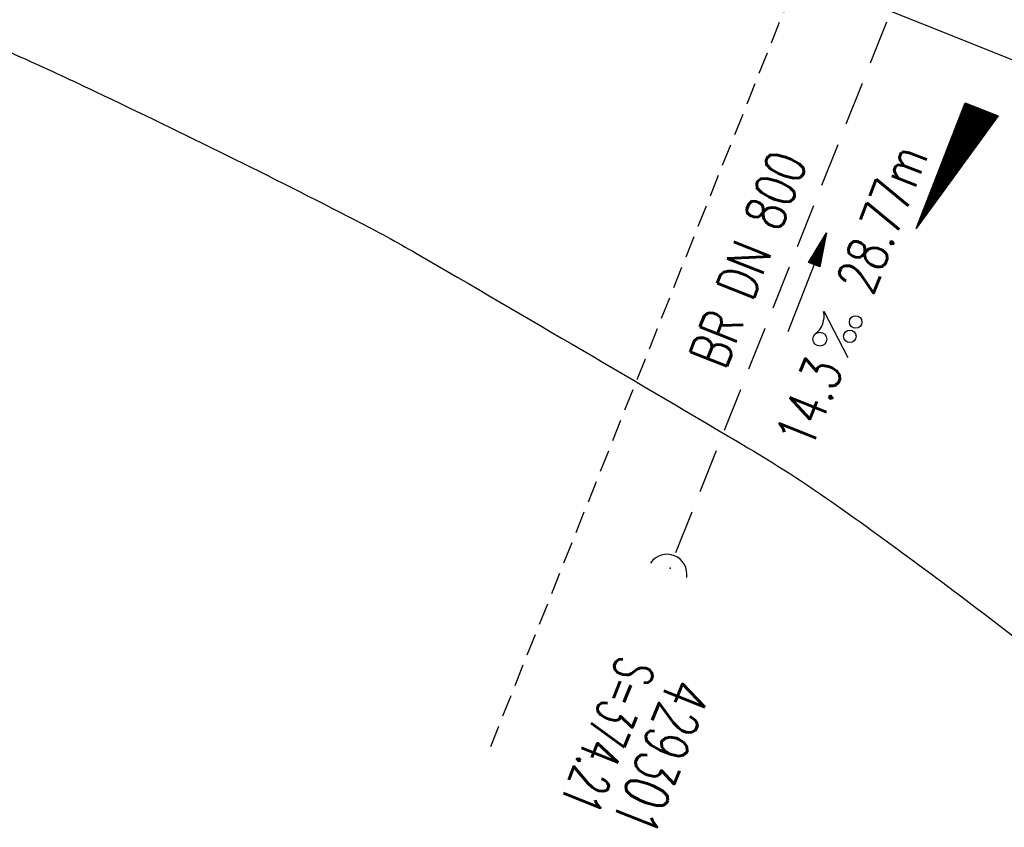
# Model space of a CAD drawing. Extents: x 450316 to 454644, y 428795 to 436505.
# Tile 10 of 256: x 453553 to 453598, y 429341 to 429378. Entities that reach past the tile are written whole.
import ezdxf
from ezdxf.enums import TextEntityAlignment as Align

# ---------------------------------------------------------------- set-up
doc = ezdxf.new("R2010")
doc.units = 0
doc.header["$LTSCALE"] = 2
doc.header["$MEASUREMENT"] = 0
for name, pattern in [('ACHSE', [5.5, 4, -0.5, 0.5, -0.5]), ('AUSGEZOGEN', [0]), ('GESTRICH-X2', [1.5, 1, -0.5]), ('GESTRICHELT', [0.75, 0.5, -0.25])]:
    doc.linetypes.add(name, pattern=pattern)
doc.layers.get('0').update_dxf_attribs({"linetype": 'CONTINUOUS'})
for name, color, linetype in [('ACHSETOP', 1, 'ACHSE'), ('FBR', 8, 'CONTINUOUS'), ('GEF', 1, 'AUSGEZOGEN'), ('HEKTOM', 1, 'GESTRICHELT'), ('KANAL', 7, 'GESTRICH-X2'), ('PFEIL', 7, 'CONTINUOUS'), ('SCHACHTNR', 6, 'CONTINUOUS'), ('SCHSYMBOL', 7, 'CONTINUOUS'), ('TEXTO', 4, 'CONTINUOUS'), ('TEXTU', 4, 'CONTINUOUS')]:
    doc.layers.add(name, color=color, linetype=linetype)
doc.styles.add('ROMANS', font='romans.shx', dxfattribs={"width": 0.8})

# ---------------------------------------------------------------- blocks, each defined once
blk = doc.blocks.new('42')
at = {"color": 0}
blk.add_arc((-0.025, -0.311), 0.91, 12.5363, 167.4637, dxfattribs=at)
blk.add_point((0, 0), dxfattribs=at)
blk = doc.blocks.new('PROM')
blk.add_line((1.566, 1.817), (0.019, 0.015))
for centre, radius in [((0.317, 1.51), 0.317), ((0.943, 0.291), 0.283), ((1.645, 0.287), 0.283)]:
    blk.add_circle(centre, radius)
blk.add_arc((0.992, 2.682), 1.033, 239.1414, 303.3549)
blk = doc.blocks.new('PFEIL2')
at = {"color": 0}
for p, q in [((0.88, 0.002), (-2.401, -0.012)), ((0.881, -0.271), (0.879, 0.276)), ((0.879, 0.276), (2.429, 0.009)), ((0.911, 0.27), (0.879, 0.265)), ((0.965, 0.261), (0.879, 0.246)), ((1.019, 0.252), (0.879, 0.228)), ((1.073, 0.242), (0.879, 0.209)), ((1.127, 0.233), (0.879, 0.191)), ((1.181, 0.224), (0.879, 0.172)), ((1.235, 0.214), (0.879, 0.154)), ((1.289, 0.205), (0.879, 0.135)), ((1.343, 0.196), (0.879, 0.117)), ((1.397, 0.187), (0.879, 0.098)), ((1.451, 0.177), (0.879, 0.08)), ((1.505, 0.168), (0.879, 0.061)), ((1.559, 0.159), (0.88, 0.043)), ((1.613, 0.149), (0.88, 0.024)), ((1.668, 0.14), (0.88, 0.006)), ((1.722, 0.131), (0.88, -0.013)), ((1.776, 0.121), (0.88, -0.031)), ((1.83, 0.112), (0.88, -0.05)), ((1.884, 0.103), (0.88, -0.068)), ((1.938, 0.094), (0.88, -0.087)), ((1.992, 0.084), (0.88, -0.105)), ((2.046, 0.075), (0.88, -0.124)), ((2.1, 0.066), (0.88, -0.142)), ((2.154, 0.056), (0.88, -0.161)), ((2.208, 0.047), (0.88, -0.179)), ((2.262, 0.038), (0.881, -0.198)), ((2.316, 0.029), (0.881, -0.216)), ((2.37, 0.019), (0.881, -0.235)), ((2.424, 0.01), (0.881, -0.253)), ((2.429, 0.009), (0.881, -0.271))]:
    blk.add_line(p, q, dxfattribs=at)
blk = doc.blocks.new('*X33')
at = {"color": 0}
for p, q in [((725.827, 193.844), (727.436, 195.453)), ((725.827, 193.853), (727.427, 195.453)), ((725.827, 193.861), (727.418, 195.453)), ((725.827, 193.87), (727.409, 195.453)), ((725.827, 193.879), (727.401, 195.453)), ((725.827, 193.888), (727.392, 195.453)), ((725.827, 193.897), (727.383, 195.453)), ((725.827, 193.906), (727.374, 195.453)), ((725.827, 193.914), (727.365, 195.453)), ((725.827, 193.923), (727.356, 195.453)), ((725.827, 193.932), (727.347, 195.453)), ((725.827, 193.941), (727.339, 195.453)), ((725.827, 193.95), (727.33, 195.453)), ((725.827, 193.959), (727.321, 195.453)), ((725.827, 193.967), (727.312, 195.453)), ((725.827, 193.976), (727.303, 195.453)), ((725.827, 193.985), (727.294, 195.453)), ((725.827, 193.994), (727.286, 195.453)), ((725.827, 194.003), (727.277, 195.453)), ((725.827, 194.012), (727.268, 195.453)), ((725.827, 194.02), (727.259, 195.453)), ((725.827, 194.029), (727.25, 195.453)), ((725.827, 194.038), (727.241, 195.453)), ((725.827, 194.047), (727.233, 195.453)), ((725.827, 194.056), (727.224, 195.453)), ((725.827, 194.065), (727.215, 195.453)), ((725.827, 194.073), (727.206, 195.453)), ((725.827, 194.082), (727.197, 195.453)), ((725.827, 194.091), (727.188, 195.453)), ((725.827, 194.1), (727.18, 195.453)), ((725.827, 194.109), (727.171, 195.453)), ((725.827, 194.118), (727.162, 195.453)), ((725.827, 194.127), (727.153, 195.453)), ((725.827, 194.135), (727.144, 195.453)), ((725.827, 194.144), (727.135, 195.453)), ((725.827, 194.153), (727.127, 195.453)), ((725.827, 194.162), (727.118, 195.453)), ((725.827, 194.171), (727.109, 195.453)), ((725.827, 194.18), (727.1, 195.453)), ((725.827, 194.188), (727.091, 195.453)), ((725.827, 194.197), (727.082, 195.453)), ((725.827, 194.206), (727.073, 195.453)), ((725.827, 194.215), (727.065, 195.453)), ((725.827, 194.224), (727.056, 195.453)), ((725.827, 194.233), (727.047, 195.453)), ((725.827, 194.241), (727.038, 195.453)), ((725.827, 194.25), (727.029, 195.453)), ((725.827, 194.259), (727.02, 195.453)), ((725.827, 194.268), (727.012, 195.453)), ((725.827, 194.277), (727.003, 195.453)), ((725.827, 194.286), (726.994, 195.453)), ((725.827, 194.294), (726.985, 195.453)), ((725.827, 194.303), (726.976, 195.453)), ((725.827, 194.312), (726.967, 195.453)), ((725.827, 194.321), (726.959, 195.453)), ((725.827, 194.33), (726.95, 195.453)), ((725.827, 194.339), (726.941, 195.453)), ((725.827, 194.348), (726.932, 195.453)), ((725.827, 194.356), (726.923, 195.453)), ((725.827, 194.365), (726.914, 195.453)), ((725.827, 194.374), (726.906, 195.453)), ((725.827, 194.383), (726.897, 195.453)), ((725.827, 194.392), (726.888, 195.453)), ((725.827, 194.401), (726.879, 195.453)), ((725.827, 194.409), (726.87, 195.453)), ((725.827, 194.418), (726.861, 195.453)), ((725.827, 194.427), (726.853, 195.453)), ((725.827, 194.436), (726.844, 195.453)), ((725.827, 194.445), (726.835, 195.453)), ((725.827, 194.454), (726.826, 195.453)), ((725.827, 194.462), (726.817, 195.453)), ((725.827, 194.471), (726.808, 195.453)), ((725.827, 194.48), (726.799, 195.453)), ((725.827, 194.489), (726.791, 195.453)), ((725.827, 194.498), (726.782, 195.453)), ((725.827, 194.507), (726.773, 195.453)), ((725.827, 194.515), (726.764, 195.453)), ((725.827, 194.524), (726.755, 195.453)), ((725.827, 194.533), (726.746, 195.453)), ((725.827, 194.542), (726.738, 195.453)), ((725.827, 194.551), (726.729, 195.453)), ((725.827, 194.56), (726.72, 195.453)), ((725.827, 194.568), (726.711, 195.453)), ((725.827, 194.577), (726.702, 195.453)), ((725.827, 194.586), (726.693, 195.453)), ((725.827, 194.595), (726.685, 195.453)), ((725.827, 194.604), (726.676, 195.453)), ((725.827, 194.613), (726.667, 195.453)), ((725.827, 194.622), (726.658, 195.453)), ((725.827, 194.63), (726.649, 195.453)), ((725.827, 194.639), (726.64, 195.453)), ((725.827, 194.648), (726.632, 195.453)), ((725.827, 194.657), (726.623, 195.453)), ((725.827, 194.666), (726.614, 195.453)), ((725.827, 194.675), (726.605, 195.453)), ((725.827, 194.683), (726.596, 195.453)), ((725.827, 194.692), (726.587, 195.453)), ((725.827, 194.701), (726.579, 195.453)), ((725.827, 194.71), (726.57, 195.453)), ((725.827, 194.719), (726.561, 195.453)), ((725.827, 194.728), (726.552, 195.453)), ((725.827, 194.736), (726.543, 195.453)), ((725.827, 194.745), (726.534, 195.453)), ((725.827, 194.754), (726.525, 195.453)), ((725.827, 194.763), (726.517, 195.453)), ((725.827, 194.772), (726.508, 195.453)), ((725.827, 194.781), (726.499, 195.453)), ((725.827, 194.789), (726.49, 195.453)), ((725.827, 194.798), (726.481, 195.453)), ((725.827, 194.807), (726.472, 195.453)), ((725.827, 194.816), (726.464, 195.453)), ((725.827, 194.825), (726.455, 195.453)), ((725.827, 194.834), (726.446, 195.453)), ((725.827, 194.842), (726.437, 195.453)), ((725.827, 194.851), (726.428, 195.453)), ((725.827, 194.86), (726.419, 195.453)), ((725.827, 194.869), (726.411, 195.453)), ((725.827, 194.878), (726.402, 195.453)), ((725.827, 194.887), (726.393, 195.453)), ((725.827, 194.896), (726.384, 195.453)), ((725.827, 194.904), (726.375, 195.453)), ((725.827, 194.913), (726.366, 195.453)), ((725.827, 194.922), (726.358, 195.453)), ((725.827, 194.931), (726.349, 195.453)), ((725.827, 194.94), (726.34, 195.453)), ((725.827, 194.949), (726.331, 195.453)), ((725.827, 194.957), (726.322, 195.453)), ((725.827, 194.966), (726.313, 195.453)), ((725.827, 194.975), (726.305, 195.453)), ((725.827, 194.984), (726.296, 195.453)), ((725.827, 194.993), (726.287, 195.453)), ((725.827, 195.002), (726.278, 195.453)), ((725.827, 195.01), (726.269, 195.453)), ((725.827, 195.019), (726.26, 195.453)), ((725.827, 195.028), (726.251, 195.453)), ((725.827, 195.037), (726.243, 195.453)), ((725.827, 195.046), (726.234, 195.453)), ((725.827, 195.055), (726.225, 195.453)), ((725.827, 195.063), (726.216, 195.453)), ((725.827, 195.072), (726.207, 195.453)), ((725.827, 195.081), (726.198, 195.453)), ((725.827, 195.09), (726.19, 195.453)), ((725.827, 195.099), (726.181, 195.453)), ((725.827, 195.108), (726.172, 195.453)), ((725.827, 195.116), (726.163, 195.453)), ((725.827, 195.125), (726.154, 195.453)), ((725.827, 195.134), (726.145, 195.453)), ((725.827, 195.143), (726.137, 195.453)), ((725.827, 195.152), (726.128, 195.453)), ((725.827, 195.161), (726.119, 195.453)), ((725.827, 195.17), (726.11, 195.453)), ((725.827, 195.178), (726.101, 195.453)), ((725.827, 195.187), (726.092, 195.453)), ((725.827, 195.196), (726.084, 195.453)), ((725.827, 195.205), (726.075, 195.453)), ((725.827, 195.214), (726.066, 195.453)), ((725.827, 195.223), (726.057, 195.453)), ((725.827, 195.231), (726.048, 195.453)), ((725.827, 195.24), (726.039, 195.453)), ((725.827, 195.249), (726.031, 195.453)), ((725.827, 195.258), (726.022, 195.453)), ((725.827, 195.267), (726.013, 195.453)), ((725.827, 195.276), (726.004, 195.453)), ((725.827, 195.284), (725.995, 195.453)), ((725.827, 195.293), (725.986, 195.453)), ((725.827, 195.302), (725.977, 195.453)), ((725.827, 195.311), (725.969, 195.453)), ((725.827, 195.32), (725.96, 195.453)), ((725.827, 195.329), (725.951, 195.453)), ((725.827, 195.337), (725.942, 195.453)), ((725.827, 195.346), (725.933, 195.453)), ((725.827, 195.355), (725.924, 195.453)), ((725.827, 195.364), (725.916, 195.453)), ((725.827, 195.373), (725.907, 195.453)), ((725.827, 195.382), (725.898, 195.453)), ((725.827, 195.39), (725.889, 195.453)), ((725.827, 195.399), (725.88, 195.453)), ((725.827, 195.408), (725.871, 195.453)), ((725.827, 195.417), (725.863, 195.453)), ((725.827, 195.426), (725.854, 195.453)), ((725.827, 195.435), (725.845, 195.453)), ((725.827, 195.444), (725.836, 195.453)), ((725.827, 193.826), (727.433, 195.433)), ((725.827, 193.817), (727.43, 195.421)), ((725.827, 193.808), (727.427, 195.409)), ((725.827, 193.799), (727.424, 195.397)), ((725.827, 193.791), (727.421, 195.385)), ((725.827, 193.782), (727.418, 195.373)), ((725.827, 193.773), (727.414, 195.361)), ((725.827, 193.764), (727.411, 195.349)), ((725.827, 193.755), (727.408, 195.337)), ((725.827, 193.746), (727.405, 195.325)), ((725.827, 193.738), (727.402, 195.313)), ((725.827, 193.729), (727.399, 195.301)), ((725.827, 193.72), (727.395, 195.289)), ((725.827, 193.711), (727.392, 195.277)), ((725.827, 193.702), (727.389, 195.265)), ((725.827, 193.693), (727.386, 195.253)), ((725.827, 193.685), (727.383, 195.241)), ((725.827, 193.676), (727.38, 195.229)), ((725.827, 193.667), (727.377, 195.217)), ((725.827, 193.658), (727.373, 195.205)), ((725.827, 193.649), (727.37, 195.193)), ((725.827, 193.64), (727.367, 195.181)), ((725.827, 193.632), (727.364, 195.169)), ((725.827, 193.623), (727.361, 195.157)), ((725.827, 193.614), (727.358, 195.145)), ((725.827, 193.605), (727.354, 195.133)), ((725.827, 193.596), (727.351, 195.121)), ((725.827, 193.587), (727.348, 195.109)), ((725.827, 193.579), (727.345, 195.097)), ((725.827, 193.57), (727.342, 195.085)), ((725.827, 193.561), (727.339, 195.073)), ((725.827, 193.552), (727.336, 195.061)), ((725.827, 193.543), (727.332, 195.049)), ((725.827, 193.534), (727.329, 195.037)), ((725.827, 193.525), (727.326, 195.025)), ((725.827, 193.517), (727.323, 195.013)), ((725.827, 193.508), (727.32, 195.001)), ((725.827, 193.499), (727.317, 194.989)), ((725.827, 193.49), (727.313, 194.977)), ((725.827, 193.481), (727.31, 194.965)), ((725.827, 193.472), (727.307, 194.953)), ((725.827, 193.464), (727.304, 194.941)), ((725.827, 193.455), (727.301, 194.929)), ((725.827, 193.446), (727.298, 194.917)), ((725.827, 193.437), (727.295, 194.905)), ((725.827, 193.428), (727.291, 194.893)), ((725.827, 193.419), (727.288, 194.881)), ((725.827, 193.411), (727.285, 194.869)), ((725.827, 193.402), (727.282, 194.857)), ((725.827, 193.393), (727.279, 194.845)), ((725.827, 193.384), (727.276, 194.833)), ((725.827, 193.375), (727.272, 194.821)), ((725.827, 193.366), (727.269, 194.809)), ((725.827, 193.358), (727.266, 194.797)), ((725.827, 193.349), (727.263, 194.785)), ((725.827, 193.34), (727.26, 194.773)), ((725.827, 193.331), (727.257, 194.761)), ((725.827, 193.322), (727.254, 194.749)), ((725.827, 193.313), (727.25, 194.737)), ((725.827, 193.305), (727.247, 194.725)), ((725.827, 193.296), (727.244, 194.713)), ((725.827, 193.287), (727.241, 194.701)), ((725.827, 193.278), (727.238, 194.689)), ((725.827, 193.269), (727.235, 194.677)), ((725.827, 193.26), (727.231, 194.665)), ((725.827, 193.251), (727.228, 194.653)), ((725.827, 193.243), (727.225, 194.641)), ((725.827, 193.234), (727.222, 194.629)), ((725.827, 193.225), (727.219, 194.617)), ((725.827, 193.216), (727.216, 194.605)), ((725.827, 193.207), (727.213, 194.593)), ((725.827, 193.198), (727.209, 194.581)), ((725.827, 193.19), (727.206, 194.569)), ((725.827, 193.181), (727.203, 194.557)), ((725.827, 193.172), (727.2, 194.545)), ((725.827, 193.163), (727.197, 194.533)), ((725.827, 193.154), (727.194, 194.521)), ((725.827, 193.145), (727.19, 194.509)), ((725.827, 193.137), (727.187, 194.497)), ((725.827, 193.128), (727.184, 194.485)), ((725.827, 193.119), (727.181, 194.473)), ((725.827, 193.11), (727.178, 194.461)), ((725.827, 193.101), (727.175, 194.449)), ((725.827, 193.092), (727.172, 194.437)), ((725.827, 193.084), (727.168, 194.425)), ((725.827, 193.075), (727.165, 194.413)), ((725.827, 193.066), (727.162, 194.401)), ((725.827, 193.057), (727.159, 194.389)), ((725.827, 193.048), (727.156, 194.377)), ((725.827, 193.039), (727.153, 194.365)), ((725.827, 193.031), (727.149, 194.353)), ((725.827, 193.022), (727.146, 194.341)), ((725.827, 193.013), (727.143, 194.329)), ((725.827, 193.004), (727.14, 194.317)), ((725.827, 192.995), (727.137, 194.305)), ((725.827, 192.986), (727.134, 194.293)), ((725.827, 192.977), (727.131, 194.281)), ((725.827, 192.969), (727.127, 194.269)), ((725.827, 192.96), (727.124, 194.257)), ((725.827, 192.951), (727.121, 194.245)), ((725.827, 192.942), (727.118, 194.233)), ((725.827, 192.933), (727.115, 194.221)), ((725.827, 192.924), (727.112, 194.209)), ((725.827, 192.916), (727.108, 194.197)), ((725.827, 192.907), (727.105, 194.185)), ((725.827, 192.898), (727.102, 194.173)), ((725.827, 192.889), (727.099, 194.161)), ((725.827, 192.88), (727.096, 194.15)), ((725.827, 192.871), (727.093, 194.138)), ((725.827, 192.863), (727.09, 194.126)), ((725.827, 192.854), (727.086, 194.114)), ((725.827, 192.845), (727.083, 194.102)), ((725.827, 192.836), (727.08, 194.09)), ((725.827, 192.827), (727.077, 194.078)), ((725.827, 192.818), (727.074, 194.066)), ((725.827, 192.81), (727.071, 194.054)), ((725.827, 192.801), (727.068, 194.042)), ((725.827, 192.792), (727.064, 194.03)), ((725.827, 192.783), (727.061, 194.018)), ((725.827, 192.774), (727.058, 194.006)), ((725.827, 192.765), (727.055, 193.994)), ((725.827, 192.757), (727.052, 193.982)), ((725.827, 192.748), (727.049, 193.97)), ((725.827, 192.739), (727.045, 193.958)), ((725.827, 192.73), (727.042, 193.946)), ((725.827, 192.721), (727.039, 193.934)), ((725.827, 192.712), (727.036, 193.922)), ((725.827, 192.703), (727.033, 193.91)), ((725.827, 192.695), (727.03, 193.898)), ((725.827, 192.686), (727.027, 193.886)), ((725.827, 192.677), (727.023, 193.874)), ((725.827, 192.668), (727.02, 193.862)), ((725.827, 192.659), (727.017, 193.85)), ((725.827, 192.65), (727.014, 193.838)), ((725.827, 192.642), (727.011, 193.826)), ((725.827, 192.633), (727.008, 193.814)), ((725.827, 192.624), (727.004, 193.802)), ((725.827, 192.615), (727.001, 193.79)), ((725.827, 192.606), (726.998, 193.778)), ((725.827, 192.597), (726.995, 193.766)), ((725.827, 192.589), (726.992, 193.754)), ((725.827, 192.58), (726.989, 193.742)), ((725.827, 192.571), (726.986, 193.73)), ((725.827, 192.562), (726.982, 193.718)), ((725.827, 192.553), (726.979, 193.706)), ((725.827, 192.544), (726.976, 193.694)), ((725.827, 192.536), (726.973, 193.682)), ((725.827, 192.527), (726.97, 193.67)), ((725.827, 192.518), (726.967, 193.658)), ((725.827, 192.509), (726.963, 193.646)), ((725.827, 192.5), (726.96, 193.634)), ((725.827, 192.491), (726.957, 193.622)), ((725.827, 192.483), (726.954, 193.61)), ((725.827, 192.474), (726.951, 193.598)), ((725.827, 192.465), (726.948, 193.586)), ((725.827, 192.456), (726.945, 193.574)), ((725.827, 192.447), (726.941, 193.562)), ((725.827, 192.438), (726.938, 193.55)), ((725.827, 192.429), (726.935, 193.538)), ((725.827, 192.421), (726.932, 193.526)), ((725.827, 192.412), (726.929, 193.514)), ((725.827, 192.403), (726.926, 193.502)), ((725.827, 192.394), (726.922, 193.49)), ((725.827, 192.385), (726.919, 193.478)), ((725.827, 192.376), (726.916, 193.466)), ((725.827, 192.368), (726.913, 193.454)), ((725.827, 192.359), (726.91, 193.442)), ((725.827, 192.35), (726.907, 193.43)), ((725.827, 192.341), (726.904, 193.418)), ((725.827, 192.332), (726.9, 193.406)), ((725.827, 192.323), (726.897, 193.394)), ((725.827, 192.315), (726.894, 193.382)), ((725.827, 192.306), (726.891, 193.37)), ((725.827, 192.297), (726.888, 193.358)), ((725.827, 192.288), (726.885, 193.346)), ((725.827, 192.279), (726.881, 193.334)), ((725.827, 192.27), (726.878, 193.322)), ((725.827, 192.262), (726.875, 193.31)), ((725.827, 192.253), (726.872, 193.298)), ((725.827, 192.244), (726.869, 193.286)), ((725.827, 192.235), (726.866, 193.274)), ((725.827, 192.226), (726.863, 193.262)), ((725.827, 192.217), (726.859, 193.25)), ((725.827, 192.209), (726.856, 193.238)), ((725.827, 192.2), (726.853, 193.226)), ((725.827, 192.191), (726.85, 193.214)), ((725.827, 192.182), (726.847, 193.202)), ((725.827, 192.173), (726.844, 193.19)), ((725.827, 192.164), (726.84, 193.178)), ((725.827, 192.155), (726.837, 193.166)), ((725.827, 192.147), (726.834, 193.154)), ((725.827, 192.138), (726.831, 193.142)), ((725.827, 192.129), (726.828, 193.13)), ((725.827, 192.12), (726.825, 193.118)), ((725.827, 192.111), (726.822, 193.106)), ((725.827, 192.102), (726.818, 193.094)), ((725.827, 192.094), (726.815, 193.082)), ((725.827, 192.085), (726.812, 193.07)), ((725.827, 192.076), (726.809, 193.058)), ((725.827, 192.067), (726.806, 193.046)), ((725.827, 192.058), (726.803, 193.034)), ((725.827, 192.049), (726.799, 193.022)), ((725.827, 192.041), (726.796, 193.01)), ((725.827, 192.032), (726.793, 192.998)), ((725.827, 192.023), (726.79, 192.986)), ((725.827, 192.014), (726.787, 192.974)), ((725.827, 192.005), (726.784, 192.962)), ((725.827, 191.996), (726.781, 192.95)), ((725.827, 191.988), (726.777, 192.938)), ((725.827, 191.979), (726.774, 192.926)), ((725.827, 191.97), (726.771, 192.914)), ((725.827, 191.961), (726.768, 192.902)), ((725.827, 191.952), (726.765, 192.89)), ((725.827, 191.943), (726.762, 192.878)), ((725.827, 191.935), (726.758, 192.866)), ((725.827, 191.926), (726.755, 192.854)), ((725.827, 191.917), (726.752, 192.842)), ((725.827, 191.908), (726.749, 192.83)), ((725.827, 191.899), (726.746, 192.818)), ((725.827, 191.89), (726.743, 192.806)), ((725.827, 191.881), (726.74, 192.794)), ((725.827, 191.873), (726.736, 192.782)), ((725.827, 191.864), (726.733, 192.77)), ((725.827, 191.855), (726.73, 192.758)), ((725.827, 191.846), (726.727, 192.746)), ((725.827, 191.837), (726.724, 192.734)), ((725.827, 191.828), (726.721, 192.722)), ((725.827, 191.82), (726.717, 192.71)), ((725.827, 191.811), (726.714, 192.698)), ((725.827, 191.802), (726.711, 192.686)), ((725.827, 191.793), (726.708, 192.674)), ((725.827, 191.784), (726.705, 192.662)), ((725.827, 191.775), (726.702, 192.65)), ((725.827, 191.767), (726.699, 192.639)), ((725.827, 191.758), (726.695, 192.627)), ((725.827, 191.749), (726.692, 192.615)), ((725.827, 191.74), (726.689, 192.603)), ((725.827, 191.731), (726.686, 192.591)), ((725.827, 191.722), (726.683, 192.579)), ((725.827, 191.714), (726.68, 192.567)), ((725.827, 191.705), (726.677, 192.555)), ((725.827, 191.696), (726.673, 192.543)), ((725.827, 191.687), (726.67, 192.531)), ((725.827, 191.678), (726.667, 192.519)), ((725.827, 191.669), (726.664, 192.507)), ((725.827, 191.66), (726.661, 192.495)), ((725.827, 191.652), (726.658, 192.483)), ((725.827, 191.643), (726.654, 192.471)), ((725.827, 191.634), (726.651, 192.459)), ((725.827, 191.625), (726.648, 192.447)), ((725.827, 191.616), (726.645, 192.435)), ((725.827, 191.607), (726.642, 192.423)), ((725.827, 191.599), (726.639, 192.411)), ((725.827, 191.59), (726.636, 192.399)), ((725.827, 191.581), (726.632, 192.387)), ((725.827, 191.572), (726.629, 192.375)), ((725.827, 191.563), (726.626, 192.363)), ((725.827, 191.554), (726.623, 192.351)), ((725.827, 191.546), (726.62, 192.339)), ((725.827, 191.537), (726.617, 192.327)), ((725.827, 191.528), (726.613, 192.315)), ((725.827, 191.519), (726.61, 192.303)), ((725.827, 191.51), (726.607, 192.291)), ((725.827, 191.501), (726.604, 192.279)), ((725.827, 191.493), (726.601, 192.267)), ((725.827, 191.484), (726.598, 192.255)), ((725.827, 191.475), (726.595, 192.243)), ((725.827, 191.466), (726.591, 192.231)), ((725.827, 191.457), (726.588, 192.219)), ((725.827, 191.448), (726.585, 192.207)), ((725.827, 191.44), (726.582, 192.195)), ((725.827, 191.431), (726.579, 192.183)), ((725.827, 191.422), (726.576, 192.171)), ((725.827, 191.413), (726.572, 192.159)), ((725.827, 191.404), (726.569, 192.147)), ((725.827, 191.395), (726.566, 192.135)), ((725.827, 191.386), (726.563, 192.123)), ((725.827, 191.378), (726.56, 192.111)), ((725.827, 191.369), (726.557, 192.099)), ((725.827, 191.36), (726.554, 192.087)), ((725.827, 191.351), (726.55, 192.075)), ((725.827, 191.342), (726.547, 192.063)), ((725.827, 191.333), (726.544, 192.051)), ((725.827, 191.325), (726.541, 192.039)), ((725.827, 191.316), (726.538, 192.027)), ((725.827, 191.307), (726.535, 192.015)), ((725.827, 191.298), (726.531, 192.003)), ((725.827, 191.289), (726.528, 191.991)), ((725.827, 191.28), (726.525, 191.979)), ((725.827, 191.272), (726.522, 191.967)), ((725.827, 191.263), (726.519, 191.955)), ((725.827, 191.254), (726.516, 191.943)), ((725.827, 191.245), (726.513, 191.931)), ((725.827, 191.236), (726.509, 191.919)), ((725.827, 191.227), (726.506, 191.907)), ((725.827, 191.219), (726.503, 191.895)), ((725.827, 191.21), (726.5, 191.883)), ((725.827, 191.201), (726.497, 191.871)), ((725.827, 191.192), (726.494, 191.859)), ((725.827, 191.183), (726.49, 191.847)), ((725.827, 191.174), (726.487, 191.835)), ((725.827, 191.166), (726.484, 191.823)), ((725.827, 191.157), (726.481, 191.811)), ((725.827, 191.148), (726.478, 191.799)), ((725.827, 191.139), (726.475, 191.787)), ((725.827, 191.13), (726.472, 191.775)), ((725.827, 191.121), (726.468, 191.763)), ((725.827, 191.112), (726.465, 191.751)), ((725.827, 191.104), (726.462, 191.739)), ((725.827, 191.095), (726.459, 191.727)), ((725.827, 191.086), (726.456, 191.715)), ((725.827, 191.077), (726.453, 191.703)), ((725.827, 191.068), (726.449, 191.691)), ((725.827, 191.059), (726.446, 191.679)), ((725.827, 191.051), (726.443, 191.667)), ((725.827, 191.042), (726.44, 191.655)), ((725.827, 191.033), (726.437, 191.643)), ((725.827, 191.024), (726.434, 191.631)), ((725.827, 191.015), (726.431, 191.619)), ((725.827, 191.006), (726.427, 191.607)), ((725.827, 190.998), (726.424, 191.595)), ((725.827, 190.989), (726.421, 191.583)), ((725.827, 190.98), (726.418, 191.571)), ((725.827, 190.971), (726.415, 191.559)), ((725.827, 190.962), (726.412, 191.547)), ((725.827, 190.953), (726.408, 191.535)), ((725.827, 190.945), (726.405, 191.523)), ((725.827, 190.936), (726.402, 191.511)), ((725.827, 190.927), (726.399, 191.499)), ((725.827, 190.918), (726.396, 191.487)), ((725.827, 190.909), (726.393, 191.475)), ((725.827, 190.9), (726.39, 191.463)), ((725.827, 190.892), (726.386, 191.451)), ((725.827, 190.883), (726.383, 191.439)), ((725.827, 190.874), (726.38, 191.427)), ((725.827, 190.865), (726.377, 191.415)), ((725.827, 190.856), (726.374, 191.403)), ((725.827, 190.847), (726.371, 191.391)), ((725.827, 190.838), (726.367, 191.379)), ((725.827, 190.83), (726.364, 191.367)), ((725.827, 190.821), (726.361, 191.355)), ((725.827, 190.812), (726.358, 191.343)), ((725.827, 190.803), (726.355, 191.331)), ((725.827, 190.794), (726.352, 191.319)), ((725.827, 190.785), (726.349, 191.307)), ((725.827, 190.777), (726.345, 191.295)), ((725.827, 190.768), (726.342, 191.283)), ((725.827, 190.759), (726.339, 191.271)), ((725.827, 190.75), (726.336, 191.259)), ((725.827, 190.741), (726.333, 191.247)), ((725.827, 190.732), (726.33, 191.235)), ((725.827, 190.724), (726.326, 191.223)), ((725.827, 190.715), (726.323, 191.211)), ((725.827, 190.706), (726.32, 191.199)), ((725.827, 190.697), (726.317, 191.187)), ((725.827, 190.688), (726.314, 191.175)), ((725.827, 190.679), (726.311, 191.163)), ((725.827, 190.671), (726.308, 191.151)), ((725.827, 190.662), (726.304, 191.139)), ((725.827, 190.653), (726.301, 191.128)), ((725.827, 190.644), (726.298, 191.116)), ((725.827, 190.635), (726.295, 191.104)), ((725.827, 190.626), (726.292, 191.092)), ((725.827, 190.618), (726.289, 191.08)), ((725.827, 190.609), (726.286, 191.068)), ((725.827, 190.6), (726.282, 191.056)), ((725.827, 190.591), (726.279, 191.044)), ((725.827, 190.582), (726.276, 191.032)), ((725.827, 190.573), (726.273, 191.02)), ((725.827, 190.564), (726.27, 191.008)), ((725.827, 190.556), (726.267, 190.996)), ((725.827, 190.547), (726.263, 190.984)), ((725.827, 190.538), (726.26, 190.972)), ((725.827, 190.529), (726.257, 190.96)), ((725.827, 190.52), (726.254, 190.948)), ((725.827, 190.511), (726.251, 190.936)), ((725.827, 190.503), (726.248, 190.924)), ((725.827, 190.494), (726.245, 190.912)), ((725.827, 190.485), (726.241, 190.9)), ((725.827, 190.476), (726.238, 190.888)), ((725.827, 190.467), (726.235, 190.876)), ((725.827, 190.458), (726.232, 190.864)), ((725.827, 190.45), (726.229, 190.852)), ((725.827, 190.441), (726.226, 190.84)), ((725.827, 190.432), (726.222, 190.828)), ((725.827, 190.423), (726.219, 190.816)), ((725.827, 190.414), (726.216, 190.804)), ((725.827, 190.405), (726.213, 190.792)), ((725.827, 190.397), (726.21, 190.78)), ((725.827, 190.388), (726.207, 190.768)), ((725.827, 190.379), (726.204, 190.756)), ((725.827, 190.37), (726.2, 190.744)), ((725.827, 190.361), (726.197, 190.732)), ((725.827, 190.352), (726.194, 190.72)), ((725.827, 190.344), (726.191, 190.708)), ((725.827, 190.335), (726.188, 190.696)), ((725.827, 190.326), (726.185, 190.684)), ((725.827, 190.317), (726.181, 190.672)), ((725.827, 190.308), (726.178, 190.66)), ((725.827, 190.299), (726.175, 190.648)), ((725.827, 190.29), (726.172, 190.636)), ((725.827, 190.282), (726.169, 190.624)), ((725.827, 190.273), (726.166, 190.612)), ((725.827, 190.264), (726.163, 190.6)), ((725.827, 190.255), (726.159, 190.588)), ((725.827, 190.246), (726.156, 190.576)), ((725.827, 190.237), (726.153, 190.564)), ((725.827, 190.229), (726.15, 190.552)), ((725.827, 190.22), (726.147, 190.54)), ((725.827, 190.211), (726.144, 190.528)), ((725.827, 190.202), (726.14, 190.516)), ((725.827, 190.193), (726.137, 190.504)), ((725.827, 190.184), (726.134, 190.492)), ((725.827, 190.176), (726.131, 190.48)), ((725.827, 190.167), (726.128, 190.468)), ((725.827, 190.158), (726.125, 190.456)), ((725.827, 190.149), (726.122, 190.444)), ((725.827, 190.14), (726.118, 190.432)), ((725.827, 190.131), (726.115, 190.42)), ((725.827, 190.123), (726.112, 190.408)), ((725.827, 190.114), (726.109, 190.396)), ((725.827, 190.105), (726.106, 190.384)), ((725.827, 190.096), (726.103, 190.372)), ((725.827, 190.087), (726.099, 190.36)), ((725.827, 190.078), (726.096, 190.348)), ((725.827, 190.07), (726.093, 190.336)), ((725.827, 190.061), (726.09, 190.324)), ((725.827, 190.052), (726.087, 190.312)), ((725.827, 190.043), (726.084, 190.3)), ((725.827, 190.034), (726.081, 190.288)), ((725.827, 190.025), (726.077, 190.276)), ((725.827, 190.016), (726.074, 190.264)), ((725.827, 190.008), (726.071, 190.252)), ((725.827, 189.999), (726.068, 190.24)), ((725.827, 189.99), (726.065, 190.228)), ((725.827, 189.981), (726.062, 190.216)), ((725.827, 189.972), (726.058, 190.204)), ((725.827, 189.963), (726.055, 190.192)), ((725.827, 189.955), (726.052, 190.18)), ((725.827, 189.946), (726.049, 190.168)), ((725.827, 189.937), (726.046, 190.156)), ((725.827, 189.928), (726.043, 190.144)), ((725.827, 189.919), (726.04, 190.132)), ((725.827, 189.91), (726.036, 190.12)), ((725.827, 189.902), (726.033, 190.108)), ((725.827, 189.893), (726.03, 190.096)), ((725.827, 189.884), (726.027, 190.084)), ((725.827, 189.875), (726.024, 190.072)), ((725.827, 189.866), (726.021, 190.06)), ((725.827, 189.857), (726.017, 190.048)), ((725.827, 189.849), (726.014, 190.036)), ((725.827, 189.84), (726.011, 190.024)), ((725.827, 189.831), (726.008, 190.012)), ((725.827, 189.822), (726.005, 190)), ((725.827, 189.813), (726.002, 189.988)), ((725.827, 189.804), (725.999, 189.976)), ((725.827, 189.796), (725.995, 189.964)), ((725.827, 189.787), (725.992, 189.952)), ((725.827, 189.778), (725.989, 189.94)), ((725.827, 189.769), (725.986, 189.928)), ((725.827, 189.76), (725.983, 189.916)), ((725.827, 189.751), (725.98, 189.904)), ((725.827, 189.742), (725.976, 189.892)), ((725.827, 189.734), (725.973, 189.88)), ((725.827, 189.725), (725.97, 189.868)), ((725.827, 189.716), (725.967, 189.856)), ((725.827, 189.707), (725.964, 189.844)), ((725.827, 189.698), (725.961, 189.832)), ((725.827, 189.689), (725.958, 189.82)), ((725.827, 189.681), (725.954, 189.808)), ((725.827, 189.672), (725.951, 189.796)), ((725.827, 189.663), (725.948, 189.784)), ((725.827, 189.654), (725.945, 189.772)), ((725.827, 189.645), (725.942, 189.76)), ((725.827, 189.636), (725.939, 189.748)), ((725.827, 189.628), (725.935, 189.736)), ((725.827, 189.619), (725.932, 189.724)), ((725.827, 189.61), (725.929, 189.712)), ((725.827, 189.601), (725.926, 189.7)), ((725.827, 189.592), (725.923, 189.688)), ((725.827, 189.583), (725.92, 189.676)), ((725.827, 189.575), (725.917, 189.664)), ((725.827, 189.566), (725.913, 189.652)), ((725.827, 189.557), (725.91, 189.64)), ((725.827, 189.548), (725.907, 189.628)), ((725.827, 189.539), (725.904, 189.616)), ((725.827, 189.53), (725.901, 189.605)), ((725.827, 189.521), (725.898, 189.593)), ((725.827, 189.513), (725.895, 189.581)), ((725.827, 189.504), (725.891, 189.569)), ((725.827, 189.495), (725.888, 189.557)), ((725.827, 189.486), (725.885, 189.545)), ((725.827, 189.477), (725.882, 189.533)), ((725.827, 189.468), (725.879, 189.521)), ((725.827, 189.46), (725.876, 189.509)), ((725.827, 189.451), (725.872, 189.497)), ((725.827, 189.442), (725.869, 189.485)), ((725.827, 189.433), (725.866, 189.473)), ((725.827, 189.424), (725.863, 189.461)), ((725.827, 189.415), (725.86, 189.449)), ((725.827, 189.407), (725.857, 189.437)), ((725.827, 189.398), (725.854, 189.425)), ((725.827, 189.389), (725.85, 189.413)), ((725.827, 189.38), (725.847, 189.401)), ((725.827, 189.371), (725.844, 189.389)), ((725.827, 189.362), (725.841, 189.377)), ((725.827, 189.354), (725.838, 189.365)), ((725.827, 189.345), (725.835, 189.353)), ((725.827, 189.336), (725.831, 189.341))]:
    blk.add_line(p, q, dxfattribs=at)
blk = doc.blocks.new('GEF')
at = {"color": 0}
for p, q in [((0.01, 0.018), (0.01, 6.148)), ((1.622, 6.148), (0.01, 0.018)), ((0.01, 6.148), (1.622, 6.148))]:
    blk.add_line(p, q, dxfattribs=at)
blk.add_blockref('*X33', (-725.817, -189.305), dxfattribs=at)

msp = doc.modelspace()

# ---------------------------------------------------------------- linework, layer by layer
at = {"layer": 'ACHSETOP', "flags": 128}
msp.add_lwpolyline([(452882.249, 430569.49), (452879.025, 430544.7), (452876.577, 430519.821), (452874.909, 430494.877), (452874.023, 430469.894), (452873.918, 430444.895), (452874.595, 430419.906), (452876.054, 430394.949), (452878.293, 430370.051), (452881.309, 430345.234), (452885.251, 430320.534), (452889.664, 430295.946), (452894.993, 430271.521), (452901.084, 430247.276), (452903.959, 430236.826), (452907.809, 430223.198), (452914.606, 430199.14), (452921.402, 430175.082), (452928.199, 430151.023), (452934.995, 430126.965), (452941.792, 430102.906), (452948.589, 430078.848), (452955.385, 430054.79), (452962.182, 430030.731), (452968.979, 430006.673), (452975.775, 429982.615), (452981.973, 429960.674), (452982.574, 429958.557), (452989.812, 429934.628), (452997.793, 429910.938), (453006.511, 429887.508), (453015.956, 429864.362), (453026.12, 429841.523), (453036.993, 429819.012), (453048.564, 429796.852), (453060.821, 429775.064), (453073.753, 429753.67), (453087.348, 429732.691), (453101.591, 429712.146), (453116.469, 429692.057), (453131.968, 429672.442), (453148.072, 429653.321), (453164.766, 429634.712), (453182.032, 429616.635), (453199.856, 429599.105), (453218.218, 429582.141), (453237.101, 429565.759), (453256.487, 429549.975), (453276.357, 429534.804), (453296.691, 429520.262), (453317.469, 429506.362), (453338.672, 429493.118), (453360.278, 429480.543), (453382.266, 429468.649), (453404.615, 429457.449), (453427.303, 429446.951), (453450.309, 429437.168), (453455.649, 429435.018), (453473.525, 429427.893), (453496.749, 429418.637), (453519.972, 429409.381), (453543.196, 429400.125), (453566.419, 429390.869), (453589.642, 429381.613), (453612.866, 429372.357), (453636.089, 429363.101), (453659.313, 429353.845), (453682.536, 429344.589), (453705.759, 429335.333), (453728.983, 429326.077), (453752.206, 429316.821), (453775.43, 429307.565), (453798.653, 429298.309), (453821.876, 429289.053), (453845.1, 429279.797), (453868.323, 429270.541), (453891.546, 429261.284), (453896.832, 429259.177), (453961.217, 429233.516, -0.000003), (453966.343, 429231.473, -0.000001), (453992.065, 429221.221, -0.003794), (454011.422, 429213.335, -0.001728), (454053.725, 429195.554, -0.007748), (454090.312, 429179.353, -0.005168), (454144.515, 429153.657, -0.006197), (454189.084, 429131.274, -0.006166), (454233.308, 429107.677, -0.005197), (454276.721, 429083.23, -0.005161), (454319.92, 429057.71, -0.004418), (454344.174, 429042.748, -0.003181), (454377.541, 429021.457, -0.001663), (454389.569, 429013.618)], format="xyb", dxfattribs=at)
at = {"layer": 'FBR', "flags": 128}
msp.add_lwpolyline([(453276.707, 431178.634, -0.000118), (453287.065, 431188.257, -0.000276), (453291.485, 431192.357, -0.000001), (453311.412, 431210.82, -0.000243), (453311.472, 431210.876, -0.000468), (453320.706, 431219.399, 0.000406), (453331.34, 431229.212, 0.000197), (453340.223, 431237.428, -0.00015), (453349.105, 431245.645, -0.000461), (453368.006, 431263.086, 0.000541), (453384.108, 431277.949, 0.000242), (453392.435, 431285.659, -0.000279)], format="xyb", dxfattribs=at)
at = {"layer": 'FBR'}
msp.add_lwpolyline([(453420.62, 429429.949, 0.003018), (453430.457, 429425.696, 0.003156), (453439.913, 429421.745, 0.000837), (453452.696, 429416.524, 0.001273), (453461.121, 429413.124, 0.000084), (453476.707, 429406.884, 0.000201), (453483.193, 429404.291, 0.000052), (453491.245, 429401.077, 0.000029), (453505.633, 429395.337, 0.000463), (453512.72, 429392.518, -0.00022), (453527.662, 429386.582, -0.002727), (453535.909, 429383.249, -0.001713), (453548.99, 429377.828, -0.0119), (453556.895, 429374.297, -0.007797), (453568.736, 429368.437, -0.012708), (453571.48, 429366.936, -0.002273), (453586.559, 429358.091, -0.021286), (453590.853, 429355.293, -0.010218), (453599.409, 429348.914, -0.018739)], format="xyb", dxfattribs=at)
at = {"layer": 'FBR', "flags": 128}
msp.add_lwpolyline([(453533.263, 429401.785), (453553.269, 429393.894), (453615.086, 429369.167), (453637.507, 429360.263), (453676.248, 429344.817), (453690.15, 429339.315), (453691.631, 429343.194), (453691.094, 429343.517), (453666.949, 429353.231), (453653.42, 429358.592), (453588.678, 429384.426), (453567.552, 429392.708), (453555.188, 429397.642), (453534.888, 429405.661)], dxfattribs=at)
at = {"layer": 'HEKTOM'}
msp.add_line((453589.656, 429381.625), (453574.844, 429344.469), dxfattribs=at)
at = {"layer": 'KANAL'}
msp.add_line((453583.281, 429353.313), (453593.344, 429378.656), dxfattribs=at)

# ---------------------------------------------------------------- block references
at = {"layer": 'GEF', "rotation": 338.7013190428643}
msp.add_blockref('GEF', (453594.204, 429368.062), dxfattribs=at)
at = {"layer": 'PFEIL', "rotation": 68.3461}
msp.add_blockref('PFEIL2', (453589.256, 429365.61), dxfattribs=at)
at = {"layer": 'SCHSYMBOL', "rotation": 338.2695}
msp.add_blockref('42', (453583.018, 429352.608), dxfattribs=at)
at = {"layer": 'TEXTU', "rotation": 68.3461}
msp.add_blockref('PROM', (453591.122, 429362.179), dxfattribs=at)

# ---------------------------------------------------------------- texts
at = {"layer": 'SCHACHTNR', "style": 'ROMANS'}
for s, height, width, p in [('S=374.21', 1.8, 0.6, (453580.688, 429348.688)), ('429301', 2, 0.7, (453583.031, 429347.75))]:
    msp.add_text(s, height=height, rotation=248.2695, dxfattribs=dict(at, width=width)).set_placement(p)
at = {"layer": 'TEXTO', "style": 'ROMANS', "width": 0.75}
msp.add_text('BR DN 800', height=1.8, rotation=68.3461, dxfattribs=at).set_placement((453587.406, 429366.344), align=Align.CENTER)
at = {"layer": 'TEXTU', "style": 'ROMANS', "width": 0.75}
for s, p in [('28.77m', (453592.219, 429364.969)), ('14.3', (453589.438, 429357.938))]:
    msp.add_text(s, height=1.8, rotation=68.3461, dxfattribs=at).set_placement(p)

doc.saveas('drawing.dxf')
